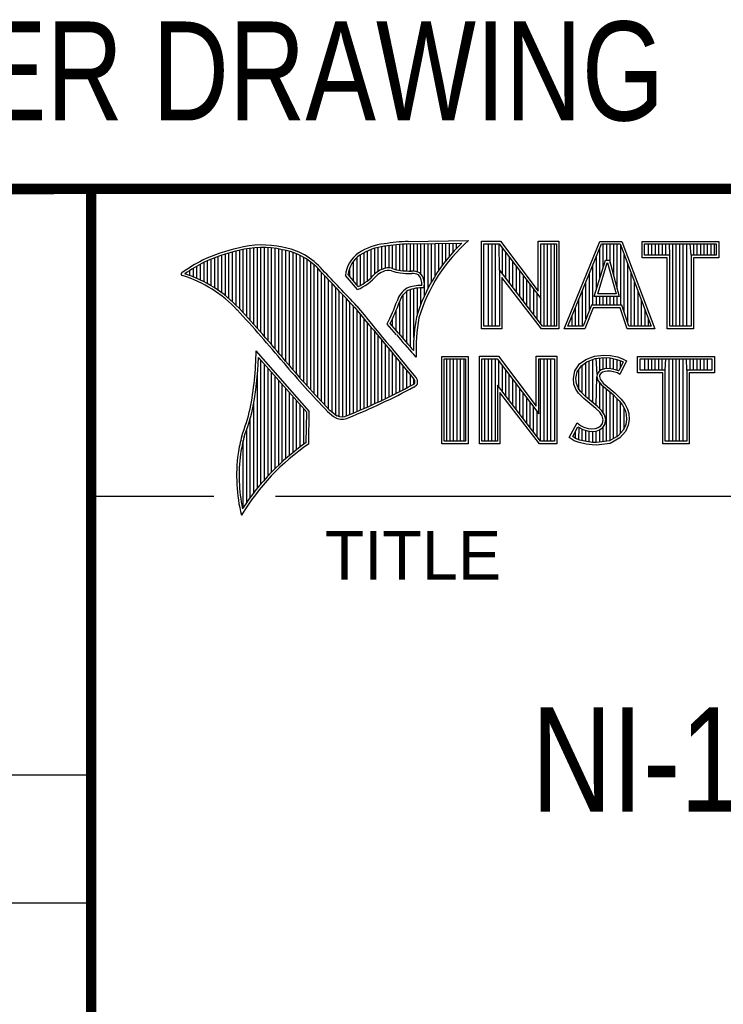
# Model space of a CAD drawing. Header units: inches. Extents: x 0 to 22, y 0 to 17.
# Tile 4 of 9: x 16.2 to 17.6, y 1.4 to 3.3. Entities that reach past the tile are written whole.
import ezdxf
from ezdxf.enums import TextEntityAlignment as Align

# ---------------------------------------------------------------- set-up
doc = ezdxf.new("R2010")
doc.units = ezdxf.units.IN
doc.header["$LTSCALE"] = 1.21
doc.header["$MEASUREMENT"] = 0
doc.layers.get('0').update_dxf_attribs({"linetype": 'CONTINUOUS'})
doc.styles.get("Standard").update_dxf_attribs({"font": 'txt', "width": 0.8})

msp = doc.modelspace()

# ---------------------------------------------------------------- linework, layer by layer
at = {"color": 2, "linetype": 'CONTINUOUS'}
for p, q in [((16.3737, 2.9596), (21.5037, 2.9596)), ((16.3737, 2.9596), (16.3737, 1.2496)), ((16.375, 2.96), (21.5, 2.96)), ((16.9742, 2.8027), (16.9742, 2.8536)), ((16.981, 2.8023), (16.981, 2.854)), ((16.9838, 2.8589), (17.0997, 2.8607)), ((16.9839, 2.8541), (17.087, 2.8557)), ((16.9879, 2.802), (16.9879, 2.8542)), ((16.9947, 2.8019), (16.9947, 2.8543)), ((17.0015, 2.8005), (17.0015, 2.8544)), ((17.0083, 2.7963), (17.0083, 2.8545)), ((17.0152, 2.755), (17.0152, 2.8546)), ((17.022, 2.7691), (17.022, 2.8547)), ((17.0288, 2.7817), (17.0288, 2.8548)), ((17.0357, 2.7931), (17.0357, 2.8549)), ((17.0425, 2.8035), (17.0425, 2.855)), ((17.0493, 2.8131), (17.0493, 2.8551)), ((17.0561, 2.822), (17.0561, 2.8552)), ((17.063, 2.8303), (17.063, 2.8553)), ((17.0698, 2.8381), (17.0698, 2.8554)), ((17.0766, 2.8454), (17.0766, 2.8555)), ((17.1243, 2.8592), (17.1609, 2.8592)), ((17.1243, 2.6915), (17.1243, 2.8592)), ((17.1291, 2.8543), (17.1585, 2.8543)), ((17.1291, 2.6963), (17.1291, 2.8543)), ((17.1381, 2.6963), (17.1381, 2.8543)), ((17.1447, 2.6963), (17.1447, 2.8543)), ((17.1514, 2.6963), (17.1514, 2.8543)), ((17.1589, 2.8042), (17.1581, 2.8543)), ((17.1585, 2.8543), (17.2383, 2.7492)), ((17.1609, 2.8592), (17.2334, 2.7636)), ((17.2334, 2.8592), (17.2732, 2.8592)), ((17.2334, 2.7636), (17.2334, 2.8592)), ((17.2383, 2.8543), (17.2684, 2.8543)), ((17.2383, 2.7492), (17.2383, 2.8543)), ((17.2449, 2.6963), (17.2449, 2.8543)), ((17.2515, 2.6963), (17.2515, 2.8543)), ((17.2582, 2.6963), (17.2582, 2.8543)), ((17.2649, 2.6963), (17.2649, 2.8543)), ((17.2684, 2.8543), (17.2684, 2.6963)), ((17.2732, 2.8592), (17.2732, 2.6915)), ((17.2831, 2.6915), (17.3516, 2.8591)), ((17.2903, 2.6964), (17.3548, 2.8542)), ((17.3516, 2.8591), (17.3938, 2.8591)), ((17.3548, 2.8542), (17.3905, 2.8542)), ((17.3583, 2.8098), (17.3583, 2.8542)), ((17.365, 2.8228), (17.365, 2.8542)), ((17.3717, 2.817), (17.3717, 2.8542)), ((17.3784, 2.7925), (17.3784, 2.8542)), ((17.385, 2.7679), (17.385, 2.8542)), ((17.3905, 2.8542), (17.4504, 2.6964)), ((17.3938, 2.8591), (17.4574, 2.6915)), ((17.4327, 2.8591), (17.5802, 2.8591)), ((17.4327, 2.8278), (17.4327, 2.8591)), ((17.4375, 2.8542), (17.5753, 2.8542)), ((17.4375, 2.8327), (17.4375, 2.8542)), ((17.4451, 2.8327), (17.4451, 2.8542)), ((17.4518, 2.8327), (17.4518, 2.8542)), ((17.4585, 2.8327), (17.4585, 2.8542)), ((17.4652, 2.8327), (17.4652, 2.8542)), ((17.4718, 2.8327), (17.4718, 2.8542)), ((17.4785, 2.8327), (17.4785, 2.8542)), ((17.4859, 2.8327), (17.4852, 2.8542)), ((17.4919, 2.6964), (17.4919, 2.8542)), ((17.4985, 2.6964), (17.4985, 2.8542)), ((17.5052, 2.6964), (17.5052, 2.8542)), ((17.5119, 2.6964), (17.5119, 2.8542)), ((17.5186, 2.6964), (17.5186, 2.8542)), ((17.5269, 2.8327), (17.5252, 2.8542)), ((17.5319, 2.8327), (17.5319, 2.8542)), ((17.5386, 2.8327), (17.5386, 2.8542)), ((17.5453, 2.8327), (17.5453, 2.8542)), ((17.5519, 2.8327), (17.5519, 2.8542)), ((17.5586, 2.8327), (17.5586, 2.8542)), ((17.5653, 2.8327), (17.5653, 2.8542)), ((17.572, 2.8327), (17.572, 2.8542)), ((17.5753, 2.8542), (17.5753, 2.8327)), ((17.5802, 2.8591), (17.5802, 2.8278)), ((16.6329, 2.7549), (16.6329, 2.8347)), ((16.6397, 2.7492), (16.6397, 2.8367)), ((16.6465, 2.7431), (16.6465, 2.8386)), ((16.6533, 2.7366), (16.6533, 2.8403)), ((16.6602, 2.7295), (16.6602, 2.8419)), ((16.667, 2.7221), (16.667, 2.8435)), ((16.6738, 2.7146), (16.6738, 2.8449)), ((16.6806, 2.707), (16.6806, 2.8459)), ((16.6875, 2.6995), (16.6875, 2.8467)), ((16.6943, 2.6918), (16.6943, 2.8472)), ((16.7011, 2.6841), (16.7011, 2.8474)), ((16.708, 2.6764), (16.708, 2.8474)), ((16.7148, 2.6685), (16.7148, 2.847)), ((16.7216, 2.6607), (16.7216, 2.8465)), ((16.7284, 2.6527), (16.7284, 2.8456)), ((16.7353, 2.6447), (16.7353, 2.8445)), ((16.7421, 2.6366), (16.7421, 2.8431)), ((16.7489, 2.6285), (16.7489, 2.8417)), ((16.7557, 2.6204), (16.7557, 2.84)), ((16.7626, 2.6125), (16.7626, 2.8378)), ((16.7694, 2.6046), (16.7694, 2.8352)), ((16.8991, 2.7788), (16.8991, 2.8375)), ((16.9059, 2.7837), (16.9059, 2.8408)), ((16.9128, 2.7896), (16.9128, 2.8436)), ((16.9196, 2.7966), (16.9196, 2.8459)), ((16.9264, 2.8018), (16.9264, 2.8477)), ((16.9332, 2.8053), (16.9332, 2.849)), ((16.9401, 2.8077), (16.9401, 2.8499)), ((16.9469, 2.8082), (16.9469, 2.8509)), ((16.9537, 2.8069), (16.9537, 2.8518)), ((16.9606, 2.8048), (16.9606, 2.8525)), ((16.9674, 2.8034), (16.9674, 2.8531)), ((17.1648, 2.7965), (17.1648, 2.8461)), ((17.1714, 2.7879), (17.1714, 2.8373)), ((17.3517, 2.7882), (17.3517, 2.8465)), ((17.3917, 2.7364), (17.3917, 2.851)), ((16.5919, 2.7815), (16.5919, 2.819)), ((16.5987, 2.7778), (16.5987, 2.8221)), ((16.6055, 2.7738), (16.6055, 2.8249)), ((16.6124, 2.7696), (16.6124, 2.8276)), ((16.6192, 2.765), (16.6192, 2.8301)), ((16.626, 2.7601), (16.626, 2.8325)), ((16.7762, 2.5968), (16.7762, 2.8321)), ((16.7831, 2.5891), (16.7831, 2.8284)), ((16.7899, 2.5815), (16.7899, 2.8242)), ((16.7967, 2.5739), (16.7967, 2.8193)), ((16.8786, 2.783), (16.8786, 2.8206)), ((16.8855, 2.7749), (16.8855, 2.8281)), ((16.8923, 2.7747), (16.8923, 2.8335)), ((17.1781, 2.7792), (17.1781, 2.8285)), ((17.1848, 2.7705), (17.1848, 2.8197)), ((17.3409, 2.7533), (17.3624, 2.8228)), ((17.345, 2.7666), (17.345, 2.8302)), ((17.3475, 2.7581), (17.3659, 2.8179)), ((17.3624, 2.8228), (17.3701, 2.8228)), ((17.3659, 2.8179), (17.3664, 2.8179)), ((17.3664, 2.8179), (17.3827, 2.7581)), ((17.3701, 2.8228), (17.389, 2.7533)), ((17.3984, 2.7232), (17.3984, 2.8334)), ((17.4051, 2.7034), (17.4051, 2.8158)), ((17.481, 2.8278), (17.4327, 2.8278)), ((17.4859, 2.8327), (17.4375, 2.8327)), ((17.481, 2.6915), (17.481, 2.8278)), ((17.4859, 2.6964), (17.4859, 2.8327)), ((17.5753, 2.8327), (17.5269, 2.8327)), ((17.5269, 2.8327), (17.5269, 2.6964)), ((17.5802, 2.8278), (17.5318, 2.8278)), ((17.5318, 2.8278), (17.5318, 2.6915)), ((16.5578, 2.796), (16.5578, 2.7989)), ((16.5646, 2.7936), (16.5646, 2.8033)), ((16.5714, 2.7909), (16.5714, 2.8075)), ((16.5782, 2.788), (16.5782, 2.8116)), ((16.5851, 2.7849), (16.5851, 2.8154)), ((16.8035, 2.5665), (16.8035, 2.8136)), ((16.8104, 2.5591), (16.8104, 2.807)), ((16.8172, 2.5519), (16.8172, 2.7996)), ((16.8718, 2.791), (16.8718, 2.8085)), ((17.2418, 2.6963), (17.1589, 2.8042)), ((17.1589, 2.8042), (17.1589, 2.6963)), ((17.1915, 2.7618), (17.1915, 2.8109)), ((17.1981, 2.7531), (17.1981, 2.8021)), ((17.3316, 2.7267), (17.3316, 2.7975)), ((17.3383, 2.7364), (17.3383, 2.8138)), ((17.4118, 2.6964), (17.4118, 2.7982)), ((16.824, 2.5447), (16.824, 2.7924)), ((16.8308, 2.5375), (16.8308, 2.7853)), ((16.8377, 2.5314), (16.8377, 2.7781)), ((16.8864, 2.7664), (16.8632, 2.7937)), ((16.8877, 2.7723), (16.8682, 2.7952)), ((17.2395, 2.6915), (17.1637, 2.7899)), ((17.1637, 2.7899), (17.1637, 2.6915)), ((17.2048, 2.7445), (17.2048, 2.7933)), ((17.2115, 2.7358), (17.2115, 2.7845)), ((17.325, 2.7101), (17.325, 2.7812)), ((17.4184, 2.6964), (17.4184, 2.7806)), ((16.8445, 2.5262), (16.8445, 2.7709)), ((16.8513, 2.523), (16.8513, 2.7637)), ((16.981, 2.664), (16.981, 2.7634)), ((16.9879, 2.6563), (16.9879, 2.7665)), ((16.9947, 2.6748), (16.9947, 2.7683)), ((17.0015, 2.7195), (17.0015, 2.7694)), ((17.0083, 2.7388), (17.0083, 2.7698)), ((17.2182, 2.7271), (17.2182, 2.7757)), ((17.2248, 2.7184), (17.2248, 2.7669)), ((17.3183, 2.6964), (17.3183, 2.7648)), ((17.4251, 2.6964), (17.4251, 2.763)), ((16.8581, 2.5224), (16.8581, 2.7565)), ((16.865, 2.5241), (16.865, 2.7493)), ((16.8718, 2.527), (16.8718, 2.7421)), ((16.9674, 2.6802), (16.9674, 2.7444)), ((16.9742, 2.672), (16.9742, 2.7568)), ((17.2315, 2.7098), (17.2315, 2.7581)), ((17.2382, 2.7011), (17.2383, 2.7492)), ((17.3116, 2.6964), (17.3116, 2.7485)), ((17.389, 2.7533), (17.3409, 2.7533)), ((17.345, 2.7364), (17.345, 2.7533)), ((17.3827, 2.7581), (17.3475, 2.7581)), ((17.3517, 2.7364), (17.3517, 2.7533)), ((17.3583, 2.7364), (17.3583, 2.7533)), ((17.365, 2.7364), (17.365, 2.7533)), ((17.3717, 2.7364), (17.3717, 2.7533)), ((17.3784, 2.7364), (17.3784, 2.7533)), ((17.385, 2.7364), (17.385, 2.7533)), ((17.4318, 2.6964), (17.4318, 2.7455)), ((16.8786, 2.5298), (16.8786, 2.7348)), ((16.8855, 2.5327), (16.8855, 2.727)), ((16.9606, 2.6882), (16.9606, 2.7266)), ((17.3049, 2.6964), (17.3049, 2.7322)), ((17.3356, 2.7364), (17.3195, 2.6964)), ((17.3388, 2.7316), (17.3228, 2.6915)), ((17.394, 2.7364), (17.3356, 2.7364)), ((17.3905, 2.7316), (17.3388, 2.7316)), ((17.4039, 2.6915), (17.3905, 2.7316)), ((17.4074, 2.6964), (17.394, 2.7364)), ((17.4385, 2.6964), (17.4385, 2.7279)), ((16.8923, 2.5356), (16.8923, 2.7187)), ((16.8991, 2.5385), (16.8991, 2.7104)), ((16.9059, 2.5415), (16.9059, 2.7022)), ((16.9537, 2.696), (16.9537, 2.7109)), ((17.2983, 2.6964), (17.2983, 2.7158)), ((17.4451, 2.6964), (17.4451, 2.7103)), ((16.9128, 2.5446), (16.9128, 2.6939)), ((16.9196, 2.5477), (16.9196, 2.6856)), ((16.9616, 2.6797), (16.9434, 2.7005)), ((16.9653, 2.6828), (16.9492, 2.7013)), ((17.1637, 2.6915), (17.1243, 2.6915)), ((17.1589, 2.6963), (17.1291, 2.6963)), ((17.2732, 2.6915), (17.2395, 2.6915)), ((17.2684, 2.6963), (17.2418, 2.6963)), ((17.3228, 2.6915), (17.2831, 2.6915)), ((17.3195, 2.6964), (17.2903, 2.6964)), ((17.4574, 2.6915), (17.4039, 2.6915)), ((17.4504, 2.6964), (17.4074, 2.6964)), ((17.5318, 2.6915), (17.481, 2.6915)), ((17.5269, 2.6964), (17.4859, 2.6964)), ((16.9264, 2.5508), (16.9264, 2.6774)), ((16.9332, 2.554), (16.9332, 2.6691)), ((16.7939, 2.533), (16.6919, 2.6489)), ((16.9401, 2.5573), (16.9401, 2.6608)), ((16.9469, 2.5606), (16.9469, 2.6526)), ((16.789, 2.5312), (16.6964, 2.6365)), ((16.7011, 2.3939), (16.7011, 2.6311)), ((16.9537, 2.5639), (16.9537, 2.6443)), ((16.9606, 2.5673), (16.9606, 2.6361)), ((16.9674, 2.5708), (16.9674, 2.6278)), ((16.999, 2.637), (16.9946, 2.6418)), ((17.0482, 2.6383), (17.0988, 2.6383)), ((17.0482, 2.4708), (17.0482, 2.6383)), ((17.0531, 2.6334), (17.0939, 2.6334)), ((17.0531, 2.4756), (17.0531, 2.6334)), ((17.0577, 2.4756), (17.0577, 2.6334)), ((17.0644, 2.4756), (17.0644, 2.6334)), ((17.071, 2.4756), (17.071, 2.6334)), ((17.0777, 2.4756), (17.0777, 2.6334)), ((17.0844, 2.4756), (17.0844, 2.6334)), ((17.0911, 2.4756), (17.0911, 2.6334)), ((17.0939, 2.6334), (17.0939, 2.4756)), ((17.0988, 2.6383), (17.0988, 2.4708)), ((17.1205, 2.6385), (17.1571, 2.6385)), ((17.1205, 2.4708), (17.1205, 2.6385)), ((17.1253, 2.6336), (17.1547, 2.6336)), ((17.1253, 2.4756), (17.1253, 2.6336)), ((17.1311, 2.4756), (17.1311, 2.6336)), ((17.1378, 2.4756), (17.1378, 2.6336)), ((17.1445, 2.4756), (17.1445, 2.6336)), ((17.1511, 2.4756), (17.1511, 2.6336)), ((17.1547, 2.6336), (17.2345, 2.5284)), ((17.1571, 2.6385), (17.2296, 2.5429)), ((17.1578, 2.5799), (17.1578, 2.6295)), ((17.2296, 2.6385), (17.2694, 2.6385)), ((17.2296, 2.5429), (17.2296, 2.6385)), ((17.2345, 2.6336), (17.2646, 2.6336)), ((17.2345, 2.5284), (17.2345, 2.6336)), ((17.2379, 2.4756), (17.2379, 2.6336)), ((17.2446, 2.4756), (17.2446, 2.6336)), ((17.2513, 2.4756), (17.2513, 2.6336)), ((17.2579, 2.4756), (17.2579, 2.6336)), ((17.2646, 2.6336), (17.2646, 2.4756)), ((17.2694, 2.6385), (17.2694, 2.4708)), ((17.3127, 2.6238), (17.3245, 2.6324)), ((17.3162, 2.6204), (17.3269, 2.6281)), ((17.3245, 2.6324), (17.3412, 2.639)), ((17.3269, 2.6281), (17.3424, 2.6343)), ((17.3314, 2.5555), (17.3314, 2.6299)), ((17.338, 2.5499), (17.338, 2.6326)), ((17.3412, 2.639), (17.3596, 2.641)), ((17.3424, 2.6343), (17.3597, 2.6362)), ((17.3466, 2.6041), (17.3447, 2.6345)), ((17.3514, 2.6103), (17.3514, 2.6353)), ((17.3581, 2.6135), (17.3581, 2.636)), ((17.3596, 2.641), (17.372, 2.6402)), ((17.3597, 2.6362), (17.3713, 2.6354)), ((17.3647, 2.6146), (17.3647, 2.6358)), ((17.3713, 2.6354), (17.3843, 2.6326)), ((17.3714, 2.6146), (17.3714, 2.6353)), ((17.372, 2.6402), (17.3856, 2.6373)), ((17.3781, 2.6134), (17.3781, 2.6339)), ((17.3843, 2.6326), (17.3921, 2.6299)), ((17.3848, 2.6117), (17.3848, 2.6324)), ((17.3856, 2.6373), (17.3939, 2.6344)), ((17.3966, 2.6278), (17.3879, 2.6106)), ((17.4031, 2.6301), (17.3899, 2.6036)), ((17.3914, 2.6176), (17.3914, 2.6301)), ((17.3921, 2.6299), (17.3966, 2.6278)), ((17.3939, 2.6344), (17.4031, 2.6301)), ((17.4242, 2.6383), (17.5717, 2.6383)), ((17.4242, 2.607), (17.4242, 2.6383)), ((17.429, 2.6334), (17.5669, 2.6334)), ((17.429, 2.6119), (17.429, 2.6334)), ((17.4382, 2.6119), (17.4382, 2.6334)), ((17.4448, 2.6119), (17.4448, 2.6334)), ((17.4515, 2.6119), (17.4515, 2.6334)), ((17.4582, 2.6119), (17.4582, 2.6334)), ((17.4649, 2.6119), (17.4649, 2.6334)), ((17.4716, 2.6119), (17.4716, 2.6334)), ((17.4774, 2.6119), (17.4782, 2.6334)), ((17.4849, 2.4756), (17.4849, 2.6334)), ((17.4916, 2.4756), (17.4916, 2.6334)), ((17.4983, 2.4756), (17.4983, 2.6334)), ((17.5049, 2.4756), (17.5049, 2.6334)), ((17.5116, 2.4756), (17.5116, 2.6334)), ((17.5185, 2.6119), (17.5183, 2.6334)), ((17.525, 2.6119), (17.525, 2.6334)), ((17.5316, 2.6119), (17.5316, 2.6334)), ((17.5383, 2.6119), (17.5383, 2.6334)), ((17.545, 2.6119), (17.545, 2.6334)), ((17.5517, 2.6119), (17.5517, 2.6334)), ((17.5583, 2.6119), (17.5583, 2.6334)), ((17.5669, 2.6334), (17.5669, 2.6119)), ((17.5717, 2.6383), (17.5717, 2.607)), ((16.708, 2.4018), (16.708, 2.6233)), ((16.7148, 2.4093), (16.7148, 2.6156)), ((16.7216, 2.4165), (16.7216, 2.6078)), ((16.9742, 2.5743), (16.9742, 2.6195)), ((16.981, 2.5778), (16.981, 2.6113)), ((17.1645, 2.5712), (17.1645, 2.6207)), ((17.1712, 2.5625), (17.1712, 2.6119)), ((17.3009, 2.5961), (17.3037, 2.6105)), ((17.3037, 2.6105), (17.3127, 2.6238)), ((17.3058, 2.5959), (17.3083, 2.6086)), ((17.3083, 2.6086), (17.3162, 2.6204)), ((17.3113, 2.5744), (17.3113, 2.6131)), ((17.318, 2.5677), (17.318, 2.6217)), ((17.3247, 2.561), (17.3247, 2.6265)), ((17.3497, 2.609), (17.3466, 2.6041)), ((17.3543, 2.6124), (17.3497, 2.609)), ((17.3565, 2.6079), (17.3533, 2.6056)), ((17.3604, 2.6142), (17.3543, 2.6124)), ((17.3614, 2.6094), (17.3565, 2.6079)), ((17.3664, 2.6148), (17.3604, 2.6142)), ((17.3665, 2.6099), (17.3614, 2.6094)), ((17.3726, 2.6145), (17.3664, 2.6148)), ((17.372, 2.6097), (17.3665, 2.6099)), ((17.3807, 2.6079), (17.372, 2.6097)), ((17.3819, 2.6126), (17.3726, 2.6145)), ((17.3853, 2.6065), (17.3807, 2.6079)), ((17.3873, 2.6109), (17.3819, 2.6126)), ((17.3879, 2.6106), (17.3873, 2.6109)), ((17.4774, 2.6119), (17.429, 2.6119)), ((17.4774, 2.4756), (17.4774, 2.6119)), ((17.5669, 2.6119), (17.5185, 2.6119)), ((17.5185, 2.6119), (17.5185, 2.4756)), ((16.6943, 2.3857), (16.6943, 2.603)), ((16.7284, 2.4233), (16.7284, 2.6001)), ((16.7353, 2.4299), (16.7353, 2.5923)), ((16.9879, 2.5814), (16.9879, 2.603)), ((16.9947, 2.5853), (16.9947, 2.5948)), ((17.1778, 2.5539), (17.1778, 2.6031)), ((17.1845, 2.5452), (17.1845, 2.5943)), ((17.302, 2.5852), (17.3009, 2.5961)), ((17.3068, 2.5863), (17.3058, 2.5959)), ((17.3447, 2.5443), (17.3461, 2.5993)), ((17.3466, 2.6041), (17.3461, 2.5993)), ((17.3461, 2.5993), (17.3477, 2.5922)), ((17.3477, 2.5922), (17.3547, 2.5835)), ((17.3513, 2.6025), (17.351, 2.5996)), ((17.351, 2.5996), (17.3521, 2.5944)), ((17.3533, 2.6056), (17.3513, 2.6025)), ((17.3521, 2.5944), (17.3582, 2.5869)), ((17.3899, 2.6036), (17.3853, 2.6065)), ((17.4726, 2.607), (17.4242, 2.607)), ((17.4726, 2.4708), (17.4726, 2.607)), ((17.5717, 2.607), (17.5233, 2.607)), ((17.5233, 2.607), (17.5233, 2.4708)), ((16.7421, 2.4363), (16.7421, 2.5846)), ((16.7489, 2.4424), (16.7489, 2.5768)), ((17.238, 2.4756), (17.1551, 2.5834)), ((17.1551, 2.5834), (17.1551, 2.4756)), ((17.1912, 2.5365), (17.1912, 2.5855)), ((17.1979, 2.5278), (17.1979, 2.5767)), ((17.3058, 2.5754), (17.302, 2.5852)), ((17.3109, 2.5679), (17.3058, 2.5754)), ((17.3101, 2.5777), (17.3068, 2.5863)), ((17.3147, 2.571), (17.3101, 2.5777)), ((17.3243, 2.5614), (17.3147, 2.571)), ((17.3514, 2.5381), (17.3514, 2.5876)), ((17.3547, 2.5835), (17.3771, 2.5649)), ((17.3581, 2.5298), (17.3581, 2.5807)), ((17.3582, 2.5869), (17.3804, 2.5685)), ((17.3647, 2.4755), (17.3647, 2.5752)), ((16.7557, 2.4482), (16.7557, 2.569)), ((16.7626, 2.4538), (16.7626, 2.5613)), ((16.7694, 2.4592), (16.7694, 2.5535)), ((17.2356, 2.4708), (17.1599, 2.5692)), ((17.1599, 2.5692), (17.1599, 2.4708)), ((17.2045, 2.5192), (17.2045, 2.5679)), ((17.2112, 2.5105), (17.2112, 2.5591)), ((17.3153, 2.5636), (17.3109, 2.5679)), ((17.321, 2.5578), (17.3153, 2.5636)), ((17.3441, 2.5385), (17.321, 2.5578)), ((17.3474, 2.5421), (17.3243, 2.5614)), ((17.3714, 2.4763), (17.3714, 2.5696)), ((17.3771, 2.5649), (17.383, 2.559)), ((17.3781, 2.4808), (17.3781, 2.5639)), ((17.3804, 2.5685), (17.3864, 2.5624)), ((17.383, 2.559), (17.3888, 2.5529)), ((17.3848, 2.4834), (17.3848, 2.5571)), ((17.3864, 2.5624), (17.3925, 2.5561)), ((17.3888, 2.5529), (17.3953, 2.5446)), ((17.3925, 2.5561), (17.3994, 2.5472)), ((16.6875, 2.377), (16.6875, 2.5502)), ((16.7762, 2.4644), (16.7762, 2.5458)), ((16.7831, 2.4694), (16.7831, 2.538)), ((16.7927, 2.4704), (16.7939, 2.533)), ((17.2179, 2.5018), (17.2179, 2.5503)), ((17.2246, 2.4931), (17.2246, 2.5415)), ((17.2312, 2.4844), (17.2312, 2.5327)), ((17.3516, 2.5311), (17.3441, 2.5385)), ((17.3554, 2.5341), (17.3474, 2.5421)), ((17.3604, 2.5261), (17.3554, 2.5341)), ((17.3914, 2.4908), (17.3914, 2.5495)), ((17.3953, 2.5446), (17.4001, 2.535)), ((17.3981, 2.4982), (17.3981, 2.5389)), ((17.3994, 2.5472), (17.4046, 2.5368)), ((17.4001, 2.535), (17.4024, 2.5275)), ((17.4046, 2.5368), (17.4072, 2.5285)), ((16.6806, 2.368), (16.6806, 2.52)), ((16.788, 2.4729), (16.789, 2.5312)), ((17.3559, 2.5241), (17.3516, 2.5311)), ((17.3579, 2.5169), (17.3559, 2.5241)), ((17.3565, 2.5097), (17.3579, 2.5169)), ((17.3629, 2.5171), (17.3604, 2.5261)), ((17.3611, 2.5079), (17.3629, 2.5171)), ((17.4031, 2.5174), (17.4016, 2.5077)), ((17.4024, 2.5275), (17.4031, 2.5174)), ((17.408, 2.5172), (17.4063, 2.5063)), ((17.4072, 2.5285), (17.408, 2.5172)), ((16.6738, 2.3584), (16.6738, 2.4982)), ((17.2931, 2.483), (17.3081, 2.5106)), ((17.2995, 2.4845), (17.3097, 2.5034)), ((17.3081, 2.5106), (17.3144, 2.506)), ((17.3097, 2.5034), (17.3119, 2.5018)), ((17.3113, 2.478), (17.3119, 2.5018)), ((17.3119, 2.5018), (17.3189, 2.4983)), ((17.3144, 2.506), (17.3207, 2.5028)), ((17.318, 2.4765), (17.318, 2.4986)), ((17.3189, 2.4983), (17.328, 2.4952)), ((17.3207, 2.5028), (17.3291, 2.5)), ((17.3247, 2.475), (17.3247, 2.4963)), ((17.328, 2.4952), (17.3365, 2.4942)), ((17.3291, 2.5), (17.3366, 2.4991)), ((17.3314, 2.474), (17.3314, 2.4948)), ((17.3365, 2.4942), (17.3446, 2.4949)), ((17.3366, 2.4991), (17.3435, 2.4997)), ((17.3435, 2.4997), (17.3487, 2.5017)), ((17.3446, 2.4949), (17.351, 2.4974)), ((17.3447, 2.4728), (17.3447, 2.4949)), ((17.3487, 2.5017), (17.3536, 2.5051)), ((17.351, 2.4974), (17.3572, 2.5017)), ((17.3514, 2.4737), (17.3514, 2.4975)), ((17.3536, 2.5051), (17.3565, 2.5097)), ((17.3572, 2.5017), (17.3611, 2.5079)), ((17.3581, 2.4746), (17.3581, 2.5024)), ((17.3967, 2.4966), (17.3868, 2.4857)), ((17.4016, 2.5077), (17.3967, 2.4966)), ((17.4063, 2.5063), (17.4008, 2.4939)), ((16.667, 2.3482), (16.667, 2.477)), ((17.0939, 2.4756), (17.0531, 2.4756)), ((17.1551, 2.4756), (17.1253, 2.4756)), ((17.2646, 2.4756), (17.238, 2.4756)), ((17.3026, 2.4766), (17.2931, 2.483)), ((17.3049, 2.4809), (17.2995, 2.4845)), ((17.3118, 2.4729), (17.3026, 2.4766)), ((17.3047, 2.481), (17.3047, 2.4941)), ((17.3132, 2.4775), (17.3049, 2.4809)), ((17.3262, 2.4748), (17.3132, 2.4775)), ((17.338, 2.473), (17.338, 2.494)), ((17.3699, 2.4761), (17.345, 2.4729)), ((17.3868, 2.4857), (17.3699, 2.4761)), ((17.3899, 2.4818), (17.3714, 2.4714)), ((17.4008, 2.4939), (17.3899, 2.4818)), ((17.5185, 2.4756), (17.4774, 2.4756)), ((17.0988, 2.4708), (17.0482, 2.4708)), ((17.1599, 2.4708), (17.1205, 2.4708)), ((17.2694, 2.4708), (17.2356, 2.4708)), ((17.3254, 2.47), (17.3118, 2.4729)), ((17.3369, 2.4683), (17.3254, 2.47)), ((17.3373, 2.4731), (17.3262, 2.4748)), ((17.3452, 2.468), (17.3369, 2.4683)), ((17.345, 2.4729), (17.3373, 2.4731)), ((17.3714, 2.4714), (17.3452, 2.468)), ((17.5233, 2.4708), (17.4726, 2.4708)), ((16.375, 2.37), (16.6109, 2.37)), ((16.7288, 2.37), (21.5, 2.37)), ((13.61, 1.835), (16.375, 1.835)), ((16.375, 1.5888), (13.61, 1.5888))]:
    msp.add_line(p, q, dxfattribs=at)
at = {"color": 7, "linetype": 'CONTINUOUS', "const_width": 0.02}
for points in [[(13.6, 2.9595), (21.5, 2.96)], [(16.375, 2.96), (16.375, 0.5)]]:
    msp.add_lwpolyline(points, dxfattribs=at)
at = {"color": 2, "linetype": 'CONTINUOUS'}
for centre, radius, start, end in [((16.9502, 2.7423), 0.1128, 96.3009, 123.1685), ((17.0005, 2.4511), 0.4082, 92.3475, 98.8367), ((17.0005, 2.4511), 0.4034, 92.3569, 98.8525), ((17.308, 2.6221), 0.3216, 133.4014, 163.4571), ((17.308, 2.6221), 0.3168, 131.1193, 163.4132), ((16.7315, 2.5144), 0.3399, 102.6162, 114.8514), ((16.7315, 2.5144), 0.3351, 102.5989, 114.8296), ((16.7034, 2.6747), 0.1775, 77.2819, 105.0682), ((16.7034, 2.6747), 0.1727, 77.2314, 105.1003), ((16.7222, 2.7226), 0.1221, 40.1653, 80.8429), ((16.7222, 2.7226), 0.1269, 40.2333, 80.7735), ((16.923, 2.7875), 0.0602, 125.032, 174.0466), ((16.9502, 2.7423), 0.108, 96.2443, 123.1259), ((16.7759, 2.4698), 0.3996, 117.9347, 124.5691), ((16.7759, 2.4698), 0.3948, 117.954, 124.0374), ((16.923, 2.7875), 0.0554, 125.1142, 171.9572), ((16.5507, 2.7963), 0.00298, 121.3543, 265.8048), ((16.4772, 2.5601), 0.2493, 43.1664, 71.8497), ((9.1994, -4.4938), 10.5463, 43.2461, 43.76704), ((9.199, -4.4944), 10.5518, 43.24607, 43.76701), ((16.9517, 2.7612), 0.0478, 112.9196, 132.2699), ((16.9517, 2.7612), 0.043, 112.6662, 131.9321), ((16.9455, 2.7813), 0.0269, 72.6128, 117.3853), ((16.9455, 2.7813), 0.0221, 72.9381, 117.8635), ((16.977, 2.8697), 0.0718, 249.5515, 263.1636), ((16.977, 2.8697), 0.067, 249.4455, 263.1373), ((16.9944, 3.0501), 0.253, 264.1107, 269.1006), ((16.9944, 3.0501), 0.2482, 264.1189, 269.068), ((16.9917, 2.7681), 0.0339, 64.4685, 92.2537), ((16.9917, 2.7681), 0.0291, 66.3231, 92.5053), ((16.9825, 2.7769), 0.0323, 347.1178, 42.4037), ((16.4773, 2.5601), 0.2445, 43.1672, 72.5708), ((16.8429, 2.8642), 0.107, 293.9928, 318.4439), ((16.8429, 2.8642), 0.1022, 295.9966, 318.5916), ((16.9825, 2.7769), 0.0275, 355.2987, 40.4494), ((17.0047, 2.732), 0.0441, 122.6948, 163.4996), ((17.0047, 2.732), 0.0393, 123.3496, 163.7165), ((17.0094, 2.698), 0.0767, 89.6565, 111.8738), ((17.0094, 2.698), 0.0719, 86.3769, 111.5054), ((16.5488, 2.8964), 0.4406, 333.6063, 339.8409), ((16.5488, 2.8963), 0.4454, 334.022, 339.8635), ((14.6645, 0.8858), 2.7122, 39.9143, 42.7655), ((14.6639, 0.8852), 2.7178, 39.9159, 42.7668), ((117.205, 85.4976), 130.0576, 219.522219, 219.6006), ((117.1292, 85.4341), 129.954, 219.521832, 219.600442), ((17.3248, 2.6518), 0.3309, 169.2392, 180.3763), ((17.3248, 2.6518), 0.3261, 169.2807, 182.6075), ((17.5234, 3.1364), 0.724, 219.1087, 223.0885), ((17.5234, 3.1364), 0.7192, 219.1032, 222.5932), ((16.0461, 2.6599), 0.6459, 349.0852, 359.0204), ((16.0461, 2.6599), 0.6507, 349.0758, 357.94), ((18.1343, 3.7937), 1.8102, 220.042, 224.0069), ((18.1342, 3.7937), 1.815, 220.0434, 224.0127), ((16.9709, 2.5786), 0.0288, 26.3697, 33.9), ((16.9687, 2.5899), 0.028, 353.6797, 3.043), ((16.9709, 2.5786), 0.0336, 24.6866, 34.3242), ((16.9687, 2.5899), 0.0328, 350.4758, 4.7759), ((16.3916, 3.7016), 1.269, 291.9871, 298.2491), ((16.3917, 3.7016), 1.2737, 291.9984, 298.2504), ((16.98, 2.6057), 0.0252, 299.2501, 311.2614), ((16.98, 2.6057), 0.03, 299.1847, 314.8198), ((16.2632, 2.6388), 0.4292, 339.0712, 346.3669), ((16.2632, 2.6388), 0.434, 339.1085, 346.381), ((16.9079, 2.6176), 0.116, 227.0911, 236.9191), ((16.9079, 2.6176), 0.1112, 227.1627, 236.7917), ((16.8565, 2.5437), 0.0261, 242.8484, 298.0511), ((16.8565, 2.5437), 0.0213, 243.4913, 298.7009), ((17.0658, 2.3848), 0.4141, 165.9359, 170.6858), ((17.0658, 2.3848), 0.4093, 165.9761, 170.6762), ((17.0508, 2.0969), 0.454, 124.6428, 148.5563), ((17.0508, 2.0969), 0.4588, 124.9509, 147.098), ((16.9723, 2.4095), 0.318, 172.3562, 193.7958), ((16.9723, 2.4095), 0.3132, 172.3688, 191.6866)]:
    msp.add_arc(centre, radius, start, end, dxfattribs=at)

# ---------------------------------------------------------------- texts
at = {"color": 7, "linetype": 'CONTINUOUS', "width": 0.8}
msp.add_text('CUSTOMER DRAWING', height=0.19, dxfattribs=at).set_placement((16.3742, 3.0911), align=Align.CENTER)
at = {"color": 2, "linetype": 'CONTINUOUS'}
msp.add_text('TITLE', height=0.093, dxfattribs=at).set_placement((16.8235, 2.21))
at = {"color": 7, "linetype": 'CONTINUOUS', "insert": (18.9387, 1.9646), "char_height": 0.2, "width": 4.32, "attachment_point": 2}
msp.add_mtext('NI-17XX SERIES SMART CAMERA\\PPANEL MOUNT KIT', dxfattribs=at)

doc.saveas('drawing.dxf')
